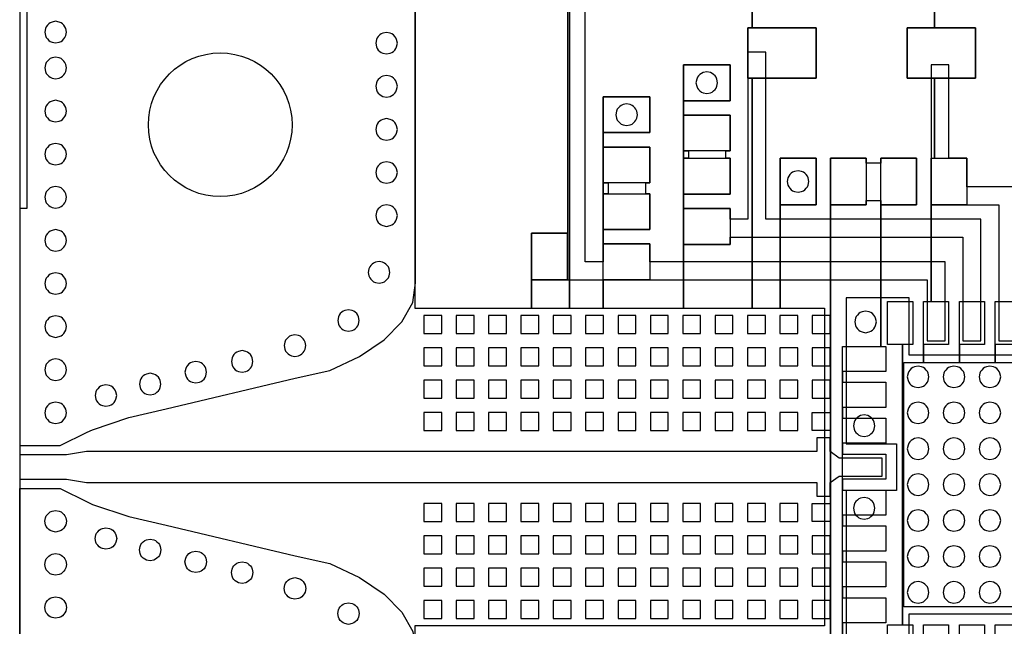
# Model space of a CAD drawing. Extents: x -14000 to 14000, y -12500 to 12500.
# Tile 2 of 5: x -14000 to -300, y -2218 to 6228. Entities that reach past the tile are written whole.
import ezdxf

# ---------------------------------------------------------------- set-up
doc = ezdxf.new("R2010")
doc.units = 13
for name, color, linetype in [('12_0', 3, 'CONTINUOUS'), ('1_0', 50, 'CONTINUOUS'), ('2_0', 1, 'CONTINUOUS'), ('3_0', 50, 'CONTINUOUS')]:
    doc.layers.add(name, color=color, linetype=linetype)

msp = doc.modelspace()

# ---------------------------------------------------------------- linework, layer by layer
at = {"layer": '12_0'}
for points in [[(-8500, 6500), (-8500, 2210), (-6880, 2210), (-6880, 3255), (-6380, 3255), (-6380, 2605), (-6880, 2605), (-6880, 2210), (-6350, 2210), (-6350, 7935)], [(-6350, 7935), (-6350, 2210), (-5880, 2210), (-5880, 5155), (-5230, 5155), (-5230, 4655), (-5880, 4655), (-5880, 4455), (-5230, 4455), (-5230, 3955), (-5880, 3955), (-5880, 3805), (-5230, 3805), (-5230, 3305), (-5880, 3305), (-5880, 3105), (-5230, 3105), (-5230, 2605), (-5880, 2605), (-5880, 2210), (-4765, 2210), (-4765, 5600), (-4115, 5600), (-4115, 5100), (-4765, 5100), (-4765, 4900), (-4115, 4900), (-4115, 4400), (-4765, 4400), (-4765, 4300), (-4115, 4300), (-4115, 3800), (-4765, 3800), (-4765, 3600), (-4115, 3600), (-4115, 3100), (-4765, 3100), (-4765, 2210), (-3810, 2210), (-3810, 5415), (-3870, 5415), (-3870, 6115), (-3810, 6115), (-3810, 6615)], [(-3810, 6615), (-3810, 6115), (-2920, 6115), (-2920, 5415), (-3810, 5415), (-3810, 2210), (-3420, 2210), (-3420, 4300), (-2920, 4300), (-2920, 3650), (-3420, 3650), (-3420, 2210), (-2800, 2210), (-2800, -2210), (-8500, -2210), (-8500, -6500)], [(1575, -1945), (-1700, -1945), (-1700, 1455), (-1425, 1455), (-1425, 2305), (-1320, 2305), (-1320, 4300), (-1270, 4300), (-1270, 5415), (-1650, 5415), (-1650, 6115), (-1270, 6115), (-1270, 6615)], [(-1270, 6615), (-1270, 6115), (-700, 6115), (-700, 5415), (-1270, 5415), (-1270, 4300), (-820, 4300), (-820, 3650), (-1320, 3650), (-1320, 2305), (-1075, 2305), (-1075, 1705), (-1425, 1705), (-1425, 1455), (-925, 1455), (-925, 2305), (-575, 2305), (-575, 1705), (-925, 1705), (-925, 1455), (-425, 1455), (-425, 2305), (-75, 2305)], [(-2720, -5210), (-2720, 4300), (-2220, 4300), (-2220, 3650), (-2720, 3650), (-2720, -4560)], [(-2550, -4560), (-2550, 1680), (-2020, 1680), (-2020, 4300), (-1520, 4300), (-1520, 3650), (-2020, 3650), (-2020, 1680), (-1950, 1680), (-1950, 1330), (-2550, 1330), (-2550, 1180), (-1950, 1180), (-1950, 830), (-2550, 830), (-2550, 680), (-1950, 680), (-1950, 330), (-2550, 330), (-2550, 180), (-1950, 180), (-1950, -170), (-2550, -170), (-2550, -320), (-1950, -320), (-1950, -670), (-2550, -670), (-2550, -820), (-1950, -820), (-1950, -1170), (-2550, -1170), (-2550, -1320), (-1950, -1320), (-1950, -1670), (-2550, -1670), (-2550, -1820), (-1950, -1820), (-1950, -2170), (-2550, -2170), (-2550, -4560)], [(-1925, -2795), (-1925, -2195), (-1715, -2195), (-1715, 1705), (-1925, 1705), (-1925, 2305), (-1575, 2305), (-1575, 1705), (-1715, 1705), (-1715, -2195), (-1575, -2195), (-1575, -2795)], [(-75, 1705), (-425, 1705), (-425, 1455), (0, 1455)], [(-1425, -5555), (-1425, -2195), (-1075, -2195), (-1075, -2795)], [(-925, -4560), (-925, -2195), (-575, -2195), (-575, -2795)], [(-425, -8605), (-425, -2195), (-75, -2195)]]:
    msp.add_lwpolyline(points, dxfattribs=at)
at = {"layer": '1_0'}
for points in [[(-13060, 485), (-12985, 520), (-12480, 690), (-11960, 810), (-10165, 1235), (-9685, 1345), (-9270, 1540), (-8930, 1770), (-8685, 2020), (-8530, 2290), (-8495, 2565), (-8495, 7860), (-10820, 7860), (-10820, 12380), (-13900, 12380), (-13900, 3600), (-14000, 3600), (-14000, 300), (-13435, 300), (-13060, 485)], [(-1375, 1755), (-1125, 1755), (-1125, 2855), (-5230, 2855), (-5230, 3105), (-5880, 3105), (-5880, 2855), (-6130, 2855), (-6130, 6810), (-6380, 6810), (-6380, 2605), (-1375, 2605), (-1375, 1755)], [(-3870, 6115), (-3870, 5415), (-2920, 5415), (-2920, 6115), (-3870, 6115)], [(-1650, 6115), (-1650, 5415), (-700, 5415), (-700, 6115), (-1650, 6115)], [(-4115, 3100), (-4115, 3200), (-875, 3200), (-875, 1755), (-625, 1755), (-625, 3450), (-3620, 3450), (-3620, 5775), (-3870, 5775), (-3870, 3450), (-4115, 3450), (-4115, 3600), (-4765, 3600), (-4765, 3100), (-4115, 3100)], [(-4115, 5100), (-4115, 5600), (-4765, 5600), (-4765, 5100), (-4115, 5100)], [(-1320, 3650), (-375, 3650), (-375, 1755), (-125, 1755), (-125, 3900), (-820, 3900), (-820, 4300), (-1070, 4300), (-1070, 5600), (-1320, 5600), (-1320, 3650)], [(-5230, 4655), (-5230, 5155), (-5880, 5155), (-5880, 4655), (-5230, 4655)], [(-4115, 4300), (-4175, 4300), (-4175, 4400), (-4115, 4400), (-4115, 4900), (-4765, 4900), (-4765, 4400), (-4695, 4400), (-4695, 4300), (-4765, 4300), (-4765, 3800), (-4115, 3800), (-4115, 4300)], [(-5230, 3805), (-5290, 3805), (-5290, 3955), (-5230, 3955), (-5230, 4455), (-5880, 4455), (-5880, 3955), (-5810, 3955), (-5810, 3805), (-5880, 3805), (-5880, 3305), (-5230, 3305), (-5230, 3805)], [(-3420, 3650), (-2920, 3650), (-2920, 4300), (-3420, 4300), (-3420, 3650)], [(-2220, 3650), (-2220, 3710), (-2020, 3710), (-2020, 3650), (-1520, 3650), (-1520, 4300), (-2020, 4300), (-2020, 4230), (-2220, 4230), (-2220, 4300), (-2720, 4300), (-2720, 3650), (-2220, 3650)], [(-6880, 2605), (-6380, 2605), (-6380, 3255), (-6880, 3255), (-6880, 2605)], [(1800, 1555), (2500, 1555), (2500, 2355), (1625, 2355), (1625, 1555), (-1625, 1555), (-1625, 2355), (-2500, 2355), (-2500, 325), (-1800, 325), (-1800, -325), (-2500, -325), (-2500, -2845), (-1625, -2845), (-1625, -2045), (1625, -2045), (1625, -2845), (2500, -2845), (2500, -1875), (1800, -1875), (1800, 1555)], [(-8375, 2110), (-8375, 1860), (-8125, 1860), (-8125, 2110), (-8375, 2110)], [(-7925, 2110), (-7925, 1860), (-7675, 1860), (-7675, 2110), (-7925, 2110)], [(-7475, 2110), (-7475, 1860), (-7225, 1860), (-7225, 2110), (-7475, 2110)], [(-7025, 2110), (-7025, 1860), (-6775, 1860), (-6775, 2110), (-7025, 2110)], [(-6575, 2110), (-6575, 1860), (-6325, 1860), (-6325, 2110), (-6575, 2110)], [(-6125, 2110), (-6125, 1860), (-5875, 1860), (-5875, 2110), (-6125, 2110)], [(-5675, 2110), (-5675, 1860), (-5425, 1860), (-5425, 2110), (-5675, 2110)], [(-5225, 2110), (-5225, 1860), (-4975, 1860), (-4975, 2110), (-5225, 2110)], [(-4775, 2110), (-4775, 1860), (-4525, 1860), (-4525, 2110), (-4775, 2110)], [(-4325, 2110), (-4325, 1860), (-4075, 1860), (-4075, 2110), (-4325, 2110)], [(-3875, 2110), (-3875, 1860), (-3625, 1860), (-3625, 2110), (-3875, 2110)], [(-3425, 2110), (-3425, 1860), (-3175, 1860), (-3175, 2110), (-3425, 2110)], [(-2975, 2110), (-2975, 1860), (-2725, 1860), (-2725, 2110), (-2975, 2110)], [(-8375, 1660), (-8375, 1410), (-8125, 1410), (-8125, 1660), (-8375, 1660)], [(-7925, 1660), (-7925, 1410), (-7675, 1410), (-7675, 1660), (-7925, 1660)], [(-7475, 1660), (-7475, 1410), (-7225, 1410), (-7225, 1660), (-7475, 1660)], [(-7025, 1660), (-7025, 1410), (-6775, 1410), (-6775, 1660), (-7025, 1660)], [(-6575, 1660), (-6575, 1410), (-6325, 1410), (-6325, 1660), (-6575, 1660)], [(-6125, 1660), (-6125, 1410), (-5875, 1410), (-5875, 1660), (-6125, 1660)], [(-5675, 1660), (-5675, 1410), (-5425, 1410), (-5425, 1660), (-5675, 1660)], [(-5225, 1660), (-5225, 1410), (-4975, 1410), (-4975, 1660), (-5225, 1660)], [(-4775, 1660), (-4775, 1410), (-4525, 1410), (-4525, 1660), (-4775, 1660)], [(-4325, 1660), (-4325, 1410), (-4075, 1410), (-4075, 1660), (-4325, 1660)], [(-3875, 1660), (-3875, 1410), (-3625, 1410), (-3625, 1660), (-3875, 1660)], [(-3425, 1660), (-3425, 1410), (-3175, 1410), (-3175, 1660), (-3425, 1660)], [(-2975, 1660), (-2975, 1410), (-2725, 1410), (-2725, 1660), (-2975, 1660)], [(-8375, 1210), (-8375, 960), (-8125, 960), (-8125, 1210), (-8375, 1210)], [(-7925, 1210), (-7925, 960), (-7675, 960), (-7675, 1210), (-7925, 1210)], [(-7475, 1210), (-7475, 960), (-7225, 960), (-7225, 1210), (-7475, 1210)], [(-7025, 1210), (-7025, 960), (-6775, 960), (-6775, 1210), (-7025, 1210)], [(-6575, 1210), (-6575, 960), (-6325, 960), (-6325, 1210), (-6575, 1210)], [(-6125, 1210), (-6125, 960), (-5875, 960), (-5875, 1210), (-6125, 1210)], [(-5675, 1210), (-5675, 960), (-5425, 960), (-5425, 1210), (-5675, 1210)], [(-5225, 1210), (-5225, 960), (-4975, 960), (-4975, 1210), (-5225, 1210)], [(-4775, 1210), (-4775, 960), (-4525, 960), (-4525, 1210), (-4775, 1210)], [(-4325, 1210), (-4325, 960), (-4075, 960), (-4075, 1210), (-4325, 1210)], [(-3875, 1210), (-3875, 960), (-3625, 960), (-3625, 1210), (-3875, 1210)], [(-3425, 1210), (-3425, 960), (-3175, 960), (-3175, 1210), (-3425, 1210)], [(-2975, 1210), (-2975, 960), (-2725, 960), (-2725, 1210), (-2975, 1210)], [(-8375, 760), (-8375, 510), (-8125, 510), (-8125, 760), (-8375, 760)], [(-7925, 760), (-7925, 510), (-7675, 510), (-7675, 760), (-7925, 760)], [(-7475, 760), (-7475, 510), (-7225, 510), (-7225, 760), (-7475, 760)], [(-7025, 760), (-7025, 510), (-6775, 510), (-6775, 760), (-7025, 760)], [(-6575, 760), (-6575, 510), (-6325, 510), (-6325, 760), (-6575, 760)], [(-6125, 760), (-6125, 510), (-5875, 510), (-5875, 760), (-6125, 760)], [(-5675, 760), (-5675, 510), (-5425, 510), (-5425, 760), (-5675, 760)], [(-5225, 760), (-5225, 510), (-4975, 510), (-4975, 760), (-5225, 760)], [(-4775, 760), (-4775, 510), (-4525, 510), (-4525, 760), (-4775, 760)], [(-4325, 760), (-4325, 510), (-4075, 510), (-4075, 760), (-4325, 760)], [(-3875, 760), (-3875, 510), (-3625, 510), (-3625, 760), (-3875, 760)], [(-3425, 760), (-3425, 510), (-3175, 510), (-3175, 760), (-3425, 760)], [(-2725, 760), (-2725, 510), (-2975, 510), (-2975, 760), (-2725, 760)], [(-2725, -215), (-2600, -125), (-2000, -125), (-2000, 125), (-2600, 125), (-2725, 215), (-2725, 405), (-2910, 405), (-2910, 215), (-13070, 215), (-13350, 170), (-14000, 170), (-14000, -170), (-13350, -170), (-13070, -215), (-2910, -215), (-2910, -405), (-2725, -405), (-2725, -215)], [(-13060, -485), (-12985, -520), (-12480, -690), (-11960, -810), (-10165, -1235), (-9685, -1345), (-9270, -1540), (-8930, -1770), (-8685, -2020), (-8530, -2290), (-8495, -2565), (-8495, -7860), (-10820, -7860), (-10820, -12380), (-13900, -12380), (-13900, -3600), (-14000, -3600), (-14000, -300), (-13435, -300), (-13060, -485)], [(-8375, -510), (-8375, -760), (-8125, -760), (-8125, -510), (-8375, -510)], [(-7925, -510), (-7925, -760), (-7675, -760), (-7675, -510), (-7925, -510)], [(-7475, -510), (-7475, -760), (-7225, -760), (-7225, -510), (-7475, -510)], [(-7025, -510), (-7025, -760), (-6775, -760), (-6775, -510), (-7025, -510)], [(-6575, -510), (-6575, -760), (-6325, -760), (-6325, -510), (-6575, -510)], [(-6125, -510), (-6125, -760), (-5875, -760), (-5875, -510), (-6125, -510)], [(-5675, -510), (-5675, -760), (-5425, -760), (-5425, -510), (-5675, -510)], [(-5225, -510), (-5225, -760), (-4975, -760), (-4975, -510), (-5225, -510)], [(-4775, -510), (-4775, -760), (-4525, -760), (-4525, -510), (-4775, -510)], [(-4325, -510), (-4325, -760), (-4075, -760), (-4075, -510), (-4325, -510)], [(-3875, -510), (-3875, -760), (-3625, -760), (-3625, -510), (-3875, -510)], [(-3425, -510), (-3425, -760), (-3175, -760), (-3175, -510), (-3425, -510)], [(-2725, -510), (-2725, -760), (-2975, -760), (-2975, -510), (-2725, -510)], [(-8375, -960), (-8375, -1210), (-8125, -1210), (-8125, -960), (-8375, -960)], [(-7925, -960), (-7925, -1210), (-7675, -1210), (-7675, -960), (-7925, -960)], [(-7475, -960), (-7475, -1210), (-7225, -1210), (-7225, -960), (-7475, -960)], [(-7025, -960), (-7025, -1210), (-6775, -1210), (-6775, -960), (-7025, -960)], [(-6575, -960), (-6575, -1210), (-6325, -1210), (-6325, -960), (-6575, -960)], [(-6125, -960), (-6125, -1210), (-5875, -1210), (-5875, -960), (-6125, -960)], [(-5675, -960), (-5675, -1210), (-5425, -1210), (-5425, -960), (-5675, -960)], [(-5225, -960), (-5225, -1210), (-4975, -1210), (-4975, -960), (-5225, -960)], [(-4775, -960), (-4775, -1210), (-4525, -1210), (-4525, -960), (-4775, -960)], [(-4325, -960), (-4325, -1210), (-4075, -1210), (-4075, -960), (-4325, -960)], [(-3875, -960), (-3875, -1210), (-3625, -1210), (-3625, -960), (-3875, -960)], [(-3425, -960), (-3425, -1210), (-3175, -1210), (-3175, -960), (-3425, -960)], [(-2975, -960), (-2975, -1210), (-2725, -1210), (-2725, -960), (-2975, -960)], [(-8375, -1410), (-8375, -1660), (-8125, -1660), (-8125, -1410), (-8375, -1410)], [(-7925, -1410), (-7925, -1660), (-7675, -1660), (-7675, -1410), (-7925, -1410)], [(-7475, -1410), (-7475, -1660), (-7225, -1660), (-7225, -1410), (-7475, -1410)], [(-7025, -1410), (-7025, -1660), (-6775, -1660), (-6775, -1410), (-7025, -1410)], [(-6575, -1410), (-6575, -1660), (-6325, -1660), (-6325, -1410), (-6575, -1410)], [(-6125, -1410), (-6125, -1660), (-5875, -1660), (-5875, -1410), (-6125, -1410)], [(-5675, -1410), (-5675, -1660), (-5425, -1660), (-5425, -1410), (-5675, -1410)], [(-5225, -1410), (-5225, -1660), (-4975, -1660), (-4975, -1410), (-5225, -1410)], [(-4775, -1410), (-4775, -1660), (-4525, -1660), (-4525, -1410), (-4775, -1410)], [(-4325, -1410), (-4325, -1660), (-4075, -1660), (-4075, -1410), (-4325, -1410)], [(-3875, -1410), (-3875, -1660), (-3625, -1660), (-3625, -1410), (-3875, -1410)], [(-3425, -1410), (-3425, -1660), (-3175, -1660), (-3175, -1410), (-3425, -1410)], [(-2975, -1410), (-2975, -1660), (-2725, -1660), (-2725, -1410), (-2975, -1410)], [(-8375, -1860), (-8375, -2110), (-8125, -2110), (-8125, -1860), (-8375, -1860)], [(-7925, -1860), (-7925, -2110), (-7675, -2110), (-7675, -1860), (-7925, -1860)], [(-7475, -1860), (-7475, -2110), (-7225, -2110), (-7225, -1860), (-7475, -1860)], [(-7025, -1860), (-7025, -2110), (-6775, -2110), (-6775, -1860), (-7025, -1860)], [(-6575, -1860), (-6575, -2110), (-6325, -2110), (-6325, -1860), (-6575, -1860)], [(-6125, -1860), (-6125, -2110), (-5875, -2110), (-5875, -1860), (-6125, -1860)], [(-5675, -1860), (-5675, -2110), (-5425, -2110), (-5425, -1860), (-5675, -1860)], [(-5225, -1860), (-5225, -2110), (-4975, -2110), (-4975, -1860), (-5225, -1860)], [(-4775, -1860), (-4775, -2110), (-4525, -2110), (-4525, -1860), (-4775, -1860)], [(-4325, -1860), (-4325, -2110), (-4075, -2110), (-4075, -1860), (-4325, -1860)], [(-3875, -1860), (-3875, -2110), (-3625, -2110), (-3625, -1860), (-3875, -1860)], [(-3425, -1860), (-3425, -2110), (-3175, -2110), (-3175, -1860), (-3425, -1860)], [(-2975, -1860), (-2975, -2110), (-2725, -2110), (-2725, -1860), (-2975, -1860)]]:
    msp.add_lwpolyline(points, close=True, dxfattribs=at)
at = {"layer": '2_0'}
for points in [[(-13500, 5905), (-13450, 5915), (-13425, 5925), (-13405, 5940), (-13385, 5960), (-13370, 5980), (-13360, 6005), (-13350, 6055), (-13360, 6105), (-13370, 6130), (-13385, 6150), (-13405, 6170), (-13425, 6185), (-13450, 6195), (-13500, 6205), (-13550, 6195), (-13575, 6185), (-13595, 6170), (-13615, 6150), (-13630, 6130), (-13640, 6105), (-13650, 6055), (-13640, 6005), (-13630, 5980), (-13615, 5960), (-13595, 5940), (-13575, 5925), (-13550, 5915), (-13500, 5905)], [(-8895, 5750), (-8845, 5760), (-8820, 5770), (-8800, 5785), (-8780, 5805), (-8765, 5825), (-8755, 5850), (-8745, 5900), (-8755, 5950), (-8765, 5975), (-8780, 5995), (-8800, 6015), (-8820, 6030), (-8845, 6040), (-8895, 6050), (-8945, 6040), (-8970, 6030), (-8990, 6015), (-9010, 5995), (-9025, 5975), (-9035, 5950), (-9045, 5900), (-9035, 5850), (-9025, 5825), (-9010, 5805), (-8990, 5785), (-8970, 5770), (-8945, 5760), (-8895, 5750)], [(-13500, 5405), (-13450, 5415), (-13425, 5425), (-13405, 5440), (-13385, 5460), (-13370, 5480), (-13360, 5505), (-13350, 5555), (-13360, 5605), (-13370, 5630), (-13385, 5650), (-13405, 5670), (-13425, 5685), (-13450, 5695), (-13500, 5705), (-13550, 5695), (-13575, 5685), (-13595, 5670), (-13615, 5650), (-13630, 5630), (-13640, 5605), (-13650, 5555), (-13640, 5505), (-13630, 5480), (-13615, 5460), (-13595, 5440), (-13575, 5425), (-13550, 5415), (-13500, 5405)], [(-4570, 5275), (-4555, 5255), (-4535, 5235), (-4515, 5220), (-4490, 5210), (-4440, 5200), (-4390, 5210), (-4365, 5220), (-4345, 5235), (-4325, 5255), (-4310, 5275), (-4300, 5300), (-4290, 5350), (-4300, 5400), (-4310, 5425), (-4325, 5445), (-4345, 5465), (-4365, 5480), (-4390, 5490), (-4440, 5500), (-4490, 5490), (-4515, 5480), (-4535, 5465), (-4555, 5445), (-4570, 5425), (-4580, 5400), (-4590, 5350), (-4580, 5300), (-4570, 5275)], [(-8895, 5150), (-8845, 5160), (-8820, 5170), (-8800, 5185), (-8780, 5205), (-8765, 5225), (-8755, 5250), (-8745, 5300), (-8755, 5350), (-8765, 5375), (-8780, 5395), (-8800, 5415), (-8820, 5430), (-8845, 5440), (-8895, 5450), (-8945, 5440), (-8970, 5430), (-8990, 5415), (-9010, 5395), (-9025, 5375), (-9035, 5350), (-9045, 5300), (-9035, 5250), (-9025, 5225), (-9010, 5205), (-8990, 5185), (-8970, 5170), (-8945, 5160), (-8895, 5150)], [(-13500, 4805), (-13450, 4815), (-13425, 4825), (-13405, 4840), (-13385, 4860), (-13370, 4880), (-13360, 4905), (-13350, 4955), (-13360, 5005), (-13370, 5030), (-13385, 5050), (-13405, 5070), (-13425, 5085), (-13450, 5095), (-13500, 5105), (-13550, 5095), (-13575, 5085), (-13595, 5070), (-13615, 5050), (-13630, 5030), (-13640, 5005), (-13650, 4955), (-13640, 4905), (-13630, 4880), (-13615, 4860), (-13595, 4840), (-13575, 4825), (-13550, 4815), (-13500, 4805)], [(-5685, 4830), (-5670, 4810), (-5650, 4790), (-5630, 4775), (-5605, 4765), (-5555, 4755), (-5505, 4765), (-5480, 4775), (-5460, 4790), (-5440, 4810), (-5425, 4830), (-5415, 4855), (-5405, 4905), (-5415, 4955), (-5425, 4980), (-5440, 5000), (-5460, 5020), (-5480, 5035), (-5505, 5045), (-5555, 5055), (-5605, 5045), (-5630, 5035), (-5650, 5020), (-5670, 5000), (-5685, 4980), (-5695, 4955), (-5705, 4905), (-5695, 4855), (-5685, 4830)], [(-8895, 4550), (-8845, 4560), (-8820, 4570), (-8800, 4585), (-8780, 4605), (-8765, 4625), (-8755, 4650), (-8745, 4700), (-8755, 4750), (-8765, 4775), (-8780, 4795), (-8800, 4815), (-8820, 4830), (-8845, 4840), (-8895, 4850), (-8945, 4840), (-8970, 4830), (-8990, 4815), (-9010, 4795), (-9025, 4775), (-9035, 4750), (-9045, 4700), (-9035, 4650), (-9025, 4625), (-9010, 4605), (-8990, 4585), (-8970, 4570), (-8945, 4560), (-8895, 4550)], [(-13500, 4205), (-13450, 4215), (-13425, 4225), (-13405, 4240), (-13385, 4260), (-13370, 4280), (-13360, 4305), (-13350, 4355), (-13360, 4405), (-13370, 4430), (-13385, 4450), (-13405, 4470), (-13425, 4485), (-13450, 4495), (-13500, 4505), (-13550, 4495), (-13575, 4485), (-13595, 4470), (-13615, 4450), (-13630, 4430), (-13640, 4405), (-13650, 4355), (-13640, 4305), (-13630, 4280), (-13615, 4260), (-13595, 4240), (-13575, 4225), (-13550, 4215), (-13500, 4205)], [(-8895, 3950), (-8845, 3960), (-8820, 3970), (-8800, 3985), (-8780, 4005), (-8765, 4025), (-8755, 4050), (-8745, 4100), (-8755, 4150), (-8765, 4175), (-8780, 4195), (-8800, 4215), (-8820, 4230), (-8845, 4240), (-8895, 4250), (-8945, 4240), (-8970, 4230), (-8990, 4215), (-9010, 4195), (-9025, 4175), (-9035, 4150), (-9045, 4100), (-9035, 4050), (-9025, 4025), (-9010, 4005), (-8990, 3985), (-8970, 3970), (-8945, 3960), (-8895, 3950)], [(-3300, 3900), (-3285, 3880), (-3265, 3860), (-3245, 3845), (-3220, 3835), (-3170, 3825), (-3120, 3835), (-3095, 3845), (-3075, 3860), (-3055, 3880), (-3040, 3900), (-3030, 3925), (-3020, 3975), (-3030, 4025), (-3040, 4050), (-3055, 4070), (-3075, 4090), (-3095, 4105), (-3120, 4115), (-3170, 4125), (-3220, 4115), (-3245, 4105), (-3265, 4090), (-3285, 4070), (-3300, 4050), (-3310, 4025), (-3320, 3975), (-3310, 3925), (-3300, 3900)], [(-13500, 3605), (-13450, 3615), (-13425, 3625), (-13405, 3640), (-13385, 3660), (-13370, 3680), (-13360, 3705), (-13350, 3755), (-13360, 3805), (-13370, 3830), (-13385, 3850), (-13405, 3870), (-13425, 3885), (-13450, 3895), (-13500, 3905), (-13550, 3895), (-13575, 3885), (-13595, 3870), (-13615, 3850), (-13630, 3830), (-13640, 3805), (-13650, 3755), (-13640, 3705), (-13630, 3680), (-13615, 3660), (-13595, 3640), (-13575, 3625), (-13550, 3615), (-13500, 3605)], [(-8895, 3350), (-8845, 3360), (-8820, 3370), (-8800, 3385), (-8780, 3405), (-8765, 3425), (-8755, 3450), (-8745, 3500), (-8755, 3550), (-8765, 3575), (-8780, 3595), (-8800, 3615), (-8820, 3630), (-8845, 3640), (-8895, 3650), (-8945, 3640), (-8970, 3630), (-8990, 3615), (-9010, 3595), (-9025, 3575), (-9035, 3550), (-9045, 3500), (-9035, 3450), (-9025, 3425), (-9010, 3405), (-8990, 3385), (-8970, 3370), (-8945, 3360), (-8895, 3350)], [(-13500, 3005), (-13450, 3015), (-13425, 3025), (-13405, 3040), (-13385, 3060), (-13370, 3080), (-13360, 3105), (-13350, 3155), (-13360, 3205), (-13370, 3230), (-13385, 3250), (-13405, 3270), (-13425, 3285), (-13450, 3295), (-13500, 3305), (-13550, 3295), (-13575, 3285), (-13595, 3270), (-13615, 3250), (-13630, 3230), (-13640, 3205), (-13650, 3155), (-13640, 3105), (-13630, 3080), (-13615, 3060), (-13595, 3040), (-13575, 3025), (-13550, 3015), (-13500, 3005)], [(-9000, 2560), (-8950, 2570), (-8925, 2580), (-8905, 2595), (-8885, 2615), (-8870, 2635), (-8860, 2660), (-8850, 2710), (-8860, 2760), (-8870, 2785), (-8885, 2805), (-8905, 2825), (-8925, 2840), (-8950, 2850), (-9000, 2860), (-9050, 2850), (-9075, 2840), (-9095, 2825), (-9115, 2805), (-9130, 2785), (-9140, 2760), (-9150, 2710), (-9140, 2660), (-9130, 2635), (-9115, 2615), (-9095, 2595), (-9075, 2580), (-9050, 2570), (-9000, 2560)], [(-13500, 2405), (-13450, 2415), (-13425, 2425), (-13405, 2440), (-13385, 2460), (-13370, 2480), (-13360, 2505), (-13350, 2555), (-13360, 2605), (-13370, 2630), (-13385, 2650), (-13405, 2670), (-13425, 2685), (-13450, 2695), (-13500, 2705), (-13550, 2695), (-13575, 2685), (-13595, 2670), (-13615, 2650), (-13630, 2630), (-13640, 2605), (-13650, 2555), (-13640, 2505), (-13630, 2480), (-13615, 2460), (-13595, 2440), (-13575, 2425), (-13550, 2415), (-13500, 2405)], [(-13500, 1805), (-13450, 1815), (-13425, 1825), (-13405, 1840), (-13385, 1860), (-13370, 1880), (-13360, 1905), (-13350, 1955), (-13360, 2005), (-13370, 2030), (-13385, 2050), (-13405, 2070), (-13425, 2085), (-13450, 2095), (-13500, 2105), (-13550, 2095), (-13575, 2085), (-13595, 2070), (-13615, 2050), (-13630, 2030), (-13640, 2005), (-13650, 1955), (-13640, 1905), (-13630, 1880), (-13615, 1860), (-13595, 1840), (-13575, 1825), (-13550, 1815), (-13500, 1805)], [(-9425, 1890), (-9375, 1900), (-9350, 1910), (-9330, 1925), (-9310, 1945), (-9295, 1965), (-9285, 1990), (-9275, 2040), (-9285, 2090), (-9295, 2115), (-9310, 2135), (-9330, 2155), (-9350, 2170), (-9375, 2180), (-9425, 2190), (-9475, 2180), (-9500, 2170), (-9520, 2155), (-9540, 2135), (-9555, 2115), (-9565, 2090), (-9575, 2040), (-9565, 1990), (-9555, 1965), (-9540, 1945), (-9520, 1925), (-9500, 1910), (-9475, 1900), (-9425, 1890)], [(-2360, 1945), (-2345, 1925), (-2325, 1905), (-2305, 1890), (-2280, 1880), (-2230, 1870), (-2180, 1880), (-2155, 1890), (-2135, 1905), (-2115, 1925), (-2100, 1945), (-2090, 1970), (-2080, 2020), (-2090, 2070), (-2100, 2095), (-2115, 2115), (-2135, 2135), (-2155, 2150), (-2180, 2160), (-2230, 2170), (-2280, 2160), (-2305, 2150), (-2325, 2135), (-2345, 2115), (-2360, 2095), (-2370, 2070), (-2380, 2020), (-2370, 1970), (-2360, 1945)], [(-10170, 1540), (-10120, 1550), (-10095, 1560), (-10075, 1575), (-10055, 1595), (-10040, 1615), (-10030, 1640), (-10020, 1690), (-10030, 1740), (-10040, 1765), (-10055, 1785), (-10075, 1805), (-10095, 1820), (-10120, 1830), (-10170, 1840), (-10220, 1830), (-10245, 1820), (-10265, 1805), (-10285, 1785), (-10300, 1765), (-10310, 1740), (-10320, 1690), (-10310, 1640), (-10300, 1615), (-10285, 1595), (-10265, 1575), (-10245, 1560), (-10220, 1550), (-10170, 1540)], [(-10905, 1320), (-10855, 1330), (-10830, 1340), (-10810, 1355), (-10790, 1375), (-10775, 1395), (-10765, 1420), (-10755, 1470), (-10765, 1520), (-10775, 1545), (-10790, 1565), (-10810, 1585), (-10830, 1600), (-10855, 1610), (-10905, 1620), (-10955, 1610), (-10980, 1600), (-11000, 1585), (-11020, 1565), (-11035, 1545), (-11045, 1520), (-11055, 1470), (-11045, 1420), (-11035, 1395), (-11020, 1375), (-11000, 1355), (-10980, 1340), (-10955, 1330), (-10905, 1320)], [(-13500, 1205), (-13450, 1215), (-13425, 1225), (-13405, 1240), (-13385, 1260), (-13370, 1280), (-13360, 1305), (-13350, 1355), (-13360, 1405), (-13370, 1430), (-13385, 1450), (-13405, 1470), (-13425, 1485), (-13450, 1495), (-13500, 1505), (-13550, 1495), (-13575, 1485), (-13595, 1470), (-13615, 1450), (-13630, 1430), (-13640, 1405), (-13650, 1355), (-13640, 1305), (-13630, 1280), (-13615, 1260), (-13595, 1240), (-13575, 1225), (-13550, 1215), (-13500, 1205)], [(-11550, 1170), (-11500, 1180), (-11475, 1190), (-11455, 1205), (-11435, 1225), (-11420, 1245), (-11410, 1270), (-11400, 1320), (-11410, 1370), (-11420, 1395), (-11435, 1415), (-11455, 1435), (-11475, 1450), (-11500, 1460), (-11550, 1470), (-11600, 1460), (-11625, 1450), (-11645, 1435), (-11665, 1415), (-11680, 1395), (-11690, 1370), (-11700, 1320), (-11690, 1270), (-11680, 1245), (-11665, 1225), (-11645, 1205), (-11625, 1190), (-11600, 1180), (-11550, 1170)], [(-1630, 1180), (-1615, 1160), (-1595, 1140), (-1575, 1125), (-1550, 1115), (-1500, 1105), (-1450, 1115), (-1425, 1125), (-1405, 1140), (-1385, 1160), (-1370, 1180), (-1360, 1205), (-1350, 1255), (-1360, 1305), (-1370, 1330), (-1385, 1350), (-1405, 1370), (-1425, 1385), (-1450, 1395), (-1500, 1405), (-1550, 1395), (-1575, 1385), (-1595, 1370), (-1615, 1350), (-1630, 1330), (-1640, 1305), (-1650, 1255), (-1640, 1205), (-1630, 1180)], [(-1130, 1180), (-1115, 1160), (-1095, 1140), (-1075, 1125), (-1050, 1115), (-1000, 1105), (-950, 1115), (-925, 1125), (-905, 1140), (-885, 1160), (-870, 1180), (-860, 1205), (-850, 1255), (-860, 1305), (-870, 1330), (-885, 1350), (-905, 1370), (-925, 1385), (-950, 1395), (-1000, 1405), (-1050, 1395), (-1075, 1385), (-1095, 1370), (-1115, 1350), (-1130, 1330), (-1140, 1305), (-1150, 1255), (-1140, 1205), (-1130, 1180)], [(-630, 1180), (-615, 1160), (-595, 1140), (-575, 1125), (-550, 1115), (-500, 1105), (-450, 1115), (-425, 1125), (-405, 1140), (-385, 1160), (-370, 1180), (-360, 1205), (-350, 1255), (-360, 1305), (-370, 1330), (-385, 1350), (-405, 1370), (-425, 1385), (-450, 1395), (-500, 1405), (-550, 1395), (-575, 1385), (-595, 1370), (-615, 1350), (-630, 1330), (-640, 1305), (-650, 1255), (-640, 1205), (-630, 1180)], [(-12185, 1005), (-12135, 1015), (-12110, 1025), (-12090, 1040), (-12070, 1060), (-12055, 1080), (-12045, 1105), (-12035, 1155), (-12045, 1205), (-12055, 1230), (-12070, 1250), (-12090, 1270), (-12110, 1285), (-12135, 1295), (-12185, 1305), (-12235, 1295), (-12260, 1285), (-12280, 1270), (-12300, 1250), (-12315, 1230), (-12325, 1205), (-12335, 1155), (-12325, 1105), (-12315, 1080), (-12300, 1060), (-12280, 1040), (-12260, 1025), (-12235, 1015), (-12185, 1005)], [(-12800, 845), (-12750, 855), (-12725, 865), (-12705, 880), (-12685, 900), (-12670, 920), (-12660, 945), (-12650, 995), (-12660, 1045), (-12670, 1070), (-12685, 1090), (-12705, 1110), (-12725, 1125), (-12750, 1135), (-12800, 1145), (-12850, 1135), (-12875, 1125), (-12895, 1110), (-12915, 1090), (-12930, 1070), (-12940, 1045), (-12950, 995), (-12940, 945), (-12930, 920), (-12915, 900), (-12895, 880), (-12875, 865), (-12850, 855), (-12800, 845)], [(-13500, 605), (-13450, 615), (-13425, 625), (-13405, 640), (-13385, 660), (-13370, 680), (-13360, 705), (-13350, 755), (-13360, 805), (-13370, 830), (-13385, 850), (-13405, 870), (-13425, 885), (-13450, 895), (-13500, 905), (-13550, 895), (-13575, 885), (-13595, 870), (-13615, 850), (-13630, 830), (-13640, 805), (-13650, 755), (-13640, 705), (-13630, 680), (-13615, 660), (-13595, 640), (-13575, 625), (-13550, 615), (-13500, 605)], [(-1630, 680), (-1615, 660), (-1595, 640), (-1575, 625), (-1550, 615), (-1500, 605), (-1450, 615), (-1425, 625), (-1405, 640), (-1385, 660), (-1370, 680), (-1360, 705), (-1350, 755), (-1360, 805), (-1370, 830), (-1385, 850), (-1405, 870), (-1425, 885), (-1450, 895), (-1500, 905), (-1550, 895), (-1575, 885), (-1595, 870), (-1615, 850), (-1630, 830), (-1640, 805), (-1650, 755), (-1640, 705), (-1630, 680)], [(-1130, 680), (-1115, 660), (-1095, 640), (-1075, 625), (-1050, 615), (-1000, 605), (-950, 615), (-925, 625), (-905, 640), (-885, 660), (-870, 680), (-860, 705), (-850, 755), (-860, 805), (-870, 830), (-885, 850), (-905, 870), (-925, 885), (-950, 895), (-1000, 905), (-1050, 895), (-1075, 885), (-1095, 870), (-1115, 850), (-1130, 830), (-1140, 805), (-1150, 755), (-1140, 705), (-1130, 680)], [(-630, 680), (-615, 660), (-595, 640), (-575, 625), (-550, 615), (-500, 605), (-450, 615), (-425, 625), (-405, 640), (-385, 660), (-370, 680), (-360, 705), (-350, 755), (-360, 805), (-370, 830), (-385, 850), (-405, 870), (-425, 885), (-450, 895), (-500, 905), (-550, 895), (-575, 885), (-595, 870), (-615, 850), (-630, 830), (-640, 805), (-650, 755), (-640, 705), (-630, 680)], [(-2120, 650), (-2135, 670), (-2155, 690), (-2175, 705), (-2200, 715), (-2250, 725), (-2300, 715), (-2325, 705), (-2345, 690), (-2365, 670), (-2380, 650), (-2390, 625), (-2400, 575), (-2390, 525), (-2380, 500), (-2365, 480), (-2345, 460), (-2325, 445), (-2300, 435), (-2250, 425), (-2200, 435), (-2175, 445), (-2155, 460), (-2135, 480), (-2120, 500), (-2110, 525), (-2100, 575), (-2110, 625), (-2120, 650)], [(-1630, 180), (-1615, 160), (-1595, 140), (-1575, 125), (-1550, 115), (-1500, 105), (-1450, 115), (-1425, 125), (-1405, 140), (-1385, 160), (-1370, 180), (-1360, 205), (-1350, 255), (-1360, 305), (-1370, 330), (-1385, 350), (-1405, 370), (-1425, 385), (-1450, 395), (-1500, 405), (-1550, 395), (-1575, 385), (-1595, 370), (-1615, 350), (-1630, 330), (-1640, 305), (-1650, 255), (-1640, 205), (-1630, 180)], [(-1130, 180), (-1115, 160), (-1095, 140), (-1075, 125), (-1050, 115), (-1000, 105), (-950, 115), (-925, 125), (-905, 140), (-885, 160), (-870, 180), (-860, 205), (-850, 255), (-860, 305), (-870, 330), (-885, 350), (-905, 370), (-925, 385), (-950, 395), (-1000, 405), (-1050, 395), (-1075, 385), (-1095, 370), (-1115, 350), (-1130, 330), (-1140, 305), (-1150, 255), (-1140, 205), (-1130, 180)], [(-630, 180), (-615, 160), (-595, 140), (-575, 125), (-550, 115), (-500, 105), (-450, 115), (-425, 125), (-405, 140), (-385, 160), (-370, 180), (-360, 205), (-350, 255), (-360, 305), (-370, 330), (-385, 350), (-405, 370), (-425, 385), (-450, 395), (-500, 405), (-550, 395), (-575, 385), (-595, 370), (-615, 350), (-630, 330), (-640, 305), (-650, 255), (-640, 205), (-630, 180)], [(-1630, -320), (-1615, -340), (-1595, -360), (-1575, -375), (-1550, -385), (-1500, -395), (-1450, -385), (-1425, -375), (-1405, -360), (-1385, -340), (-1370, -320), (-1360, -295), (-1350, -245), (-1360, -195), (-1370, -170), (-1385, -150), (-1405, -130), (-1425, -115), (-1450, -105), (-1500, -95), (-1550, -105), (-1575, -115), (-1595, -130), (-1615, -150), (-1630, -170), (-1640, -195), (-1650, -245), (-1640, -295), (-1630, -320)], [(-1130, -320), (-1115, -340), (-1095, -360), (-1075, -375), (-1050, -385), (-1000, -395), (-950, -385), (-925, -375), (-905, -360), (-885, -340), (-870, -320), (-860, -295), (-850, -245), (-860, -195), (-870, -170), (-885, -150), (-905, -130), (-925, -115), (-950, -105), (-1000, -95), (-1050, -105), (-1075, -115), (-1095, -130), (-1115, -150), (-1130, -170), (-1140, -195), (-1150, -245), (-1140, -295), (-1130, -320)], [(-630, -320), (-615, -340), (-595, -360), (-575, -375), (-550, -385), (-500, -395), (-450, -385), (-425, -375), (-405, -360), (-385, -340), (-370, -320), (-360, -295), (-350, -245), (-360, -195), (-370, -170), (-385, -150), (-405, -130), (-425, -115), (-450, -105), (-500, -95), (-550, -105), (-575, -115), (-595, -130), (-615, -150), (-630, -170), (-640, -195), (-650, -245), (-640, -295), (-630, -320)], [(-2120, -500), (-2135, -480), (-2155, -460), (-2175, -445), (-2200, -435), (-2250, -425), (-2300, -435), (-2325, -445), (-2345, -460), (-2365, -480), (-2380, -500), (-2390, -525), (-2400, -575), (-2390, -625), (-2380, -650), (-2365, -670), (-2345, -690), (-2325, -705), (-2300, -715), (-2250, -725), (-2200, -715), (-2175, -705), (-2155, -690), (-2135, -670), (-2120, -650), (-2110, -625), (-2100, -575), (-2110, -525), (-2120, -500)], [(-13500, -605), (-13450, -615), (-13425, -625), (-13405, -640), (-13385, -660), (-13370, -680), (-13360, -705), (-13350, -755), (-13360, -805), (-13370, -830), (-13385, -850), (-13405, -870), (-13425, -885), (-13450, -895), (-13500, -905), (-13550, -895), (-13575, -885), (-13595, -870), (-13615, -850), (-13630, -830), (-13640, -805), (-13650, -755), (-13640, -705), (-13630, -680), (-13615, -660), (-13595, -640), (-13575, -625), (-13550, -615), (-13500, -605)], [(-1630, -820), (-1615, -840), (-1595, -860), (-1575, -875), (-1550, -885), (-1500, -895), (-1450, -885), (-1425, -875), (-1405, -860), (-1385, -840), (-1370, -820), (-1360, -795), (-1350, -745), (-1360, -695), (-1370, -670), (-1385, -650), (-1405, -630), (-1425, -615), (-1450, -605), (-1500, -595), (-1550, -605), (-1575, -615), (-1595, -630), (-1615, -650), (-1630, -670), (-1640, -695), (-1650, -745), (-1640, -795), (-1630, -820)], [(-1130, -820), (-1115, -840), (-1095, -860), (-1075, -875), (-1050, -885), (-1000, -895), (-950, -885), (-925, -875), (-905, -860), (-885, -840), (-870, -820), (-860, -795), (-850, -745), (-860, -695), (-870, -670), (-885, -650), (-905, -630), (-925, -615), (-950, -605), (-1000, -595), (-1050, -605), (-1075, -615), (-1095, -630), (-1115, -650), (-1130, -670), (-1140, -695), (-1150, -745), (-1140, -795), (-1130, -820)], [(-630, -820), (-615, -840), (-595, -860), (-575, -875), (-550, -885), (-500, -895), (-450, -885), (-425, -875), (-405, -860), (-385, -840), (-370, -820), (-360, -795), (-350, -745), (-360, -695), (-370, -670), (-385, -650), (-405, -630), (-425, -615), (-450, -605), (-500, -595), (-550, -605), (-575, -615), (-595, -630), (-615, -650), (-630, -670), (-640, -695), (-650, -745), (-640, -795), (-630, -820)], [(-12800, -845), (-12750, -855), (-12725, -865), (-12705, -880), (-12685, -900), (-12670, -920), (-12660, -945), (-12650, -995), (-12660, -1045), (-12670, -1070), (-12685, -1090), (-12705, -1110), (-12725, -1125), (-12750, -1135), (-12800, -1145), (-12850, -1135), (-12875, -1125), (-12895, -1110), (-12915, -1090), (-12930, -1070), (-12940, -1045), (-12950, -995), (-12940, -945), (-12930, -920), (-12915, -900), (-12895, -880), (-12875, -865), (-12850, -855), (-12800, -845)], [(-12185, -1005), (-12135, -1015), (-12110, -1025), (-12090, -1040), (-12070, -1060), (-12055, -1080), (-12045, -1105), (-12035, -1155), (-12045, -1205), (-12055, -1230), (-12070, -1250), (-12090, -1270), (-12110, -1285), (-12135, -1295), (-12185, -1305), (-12235, -1295), (-12260, -1285), (-12280, -1270), (-12300, -1250), (-12315, -1230), (-12325, -1205), (-12335, -1155), (-12325, -1105), (-12315, -1080), (-12300, -1060), (-12280, -1040), (-12260, -1025), (-12235, -1015), (-12185, -1005)], [(-1630, -1320), (-1615, -1340), (-1595, -1360), (-1575, -1375), (-1550, -1385), (-1500, -1395), (-1450, -1385), (-1425, -1375), (-1405, -1360), (-1385, -1340), (-1370, -1320), (-1360, -1295), (-1350, -1245), (-1360, -1195), (-1370, -1170), (-1385, -1150), (-1405, -1130), (-1425, -1115), (-1450, -1105), (-1500, -1095), (-1550, -1105), (-1575, -1115), (-1595, -1130), (-1615, -1150), (-1630, -1170), (-1640, -1195), (-1650, -1245), (-1640, -1295), (-1630, -1320)], [(-1130, -1320), (-1115, -1340), (-1095, -1360), (-1075, -1375), (-1050, -1385), (-1000, -1395), (-950, -1385), (-925, -1375), (-905, -1360), (-885, -1340), (-870, -1320), (-860, -1295), (-850, -1245), (-860, -1195), (-870, -1170), (-885, -1150), (-905, -1130), (-925, -1115), (-950, -1105), (-1000, -1095), (-1050, -1105), (-1075, -1115), (-1095, -1130), (-1115, -1150), (-1130, -1170), (-1140, -1195), (-1150, -1245), (-1140, -1295), (-1130, -1320)], [(-630, -1320), (-615, -1340), (-595, -1360), (-575, -1375), (-550, -1385), (-500, -1395), (-450, -1385), (-425, -1375), (-405, -1360), (-385, -1340), (-370, -1320), (-360, -1295), (-350, -1245), (-360, -1195), (-370, -1170), (-385, -1150), (-405, -1130), (-425, -1115), (-450, -1105), (-500, -1095), (-550, -1105), (-575, -1115), (-595, -1130), (-615, -1150), (-630, -1170), (-640, -1195), (-650, -1245), (-640, -1295), (-630, -1320)], [(-13500, -1205), (-13450, -1215), (-13425, -1225), (-13405, -1240), (-13385, -1260), (-13370, -1280), (-13360, -1305), (-13350, -1355), (-13360, -1405), (-13370, -1430), (-13385, -1450), (-13405, -1470), (-13425, -1485), (-13450, -1495), (-13500, -1505), (-13550, -1495), (-13575, -1485), (-13595, -1470), (-13615, -1450), (-13630, -1430), (-13640, -1405), (-13650, -1355), (-13640, -1305), (-13630, -1280), (-13615, -1260), (-13595, -1240), (-13575, -1225), (-13550, -1215), (-13500, -1205)], [(-11550, -1170), (-11500, -1180), (-11475, -1190), (-11455, -1205), (-11435, -1225), (-11420, -1245), (-11410, -1270), (-11400, -1320), (-11410, -1370), (-11420, -1395), (-11435, -1415), (-11455, -1435), (-11475, -1450), (-11500, -1460), (-11550, -1470), (-11600, -1460), (-11625, -1450), (-11645, -1435), (-11665, -1415), (-11680, -1395), (-11690, -1370), (-11700, -1320), (-11690, -1270), (-11680, -1245), (-11665, -1225), (-11645, -1205), (-11625, -1190), (-11600, -1180), (-11550, -1170)], [(-10905, -1320), (-10855, -1330), (-10830, -1340), (-10810, -1355), (-10790, -1375), (-10775, -1395), (-10765, -1420), (-10755, -1470), (-10765, -1520), (-10775, -1545), (-10790, -1565), (-10810, -1585), (-10830, -1600), (-10855, -1610), (-10905, -1620), (-10955, -1610), (-10980, -1600), (-11000, -1585), (-11020, -1565), (-11035, -1545), (-11045, -1520), (-11055, -1470), (-11045, -1420), (-11035, -1395), (-11020, -1375), (-11000, -1355), (-10980, -1340), (-10955, -1330), (-10905, -1320)], [(-10170, -1540), (-10120, -1550), (-10095, -1560), (-10075, -1575), (-10055, -1595), (-10040, -1615), (-10030, -1640), (-10020, -1690), (-10030, -1740), (-10040, -1765), (-10055, -1785), (-10075, -1805), (-10095, -1820), (-10120, -1830), (-10170, -1840), (-10220, -1830), (-10245, -1820), (-10265, -1805), (-10285, -1785), (-10300, -1765), (-10310, -1740), (-10320, -1690), (-10310, -1640), (-10300, -1615), (-10285, -1595), (-10265, -1575), (-10245, -1560), (-10220, -1550), (-10170, -1540)], [(-1630, -1820), (-1615, -1840), (-1595, -1860), (-1575, -1875), (-1550, -1885), (-1500, -1895), (-1450, -1885), (-1425, -1875), (-1405, -1860), (-1385, -1840), (-1370, -1820), (-1360, -1795), (-1350, -1745), (-1360, -1695), (-1370, -1670), (-1385, -1650), (-1405, -1630), (-1425, -1615), (-1450, -1605), (-1500, -1595), (-1550, -1605), (-1575, -1615), (-1595, -1630), (-1615, -1650), (-1630, -1670), (-1640, -1695), (-1650, -1745), (-1640, -1795), (-1630, -1820)], [(-1130, -1820), (-1115, -1840), (-1095, -1860), (-1075, -1875), (-1050, -1885), (-1000, -1895), (-950, -1885), (-925, -1875), (-905, -1860), (-885, -1840), (-870, -1820), (-860, -1795), (-850, -1745), (-860, -1695), (-870, -1670), (-885, -1650), (-905, -1630), (-925, -1615), (-950, -1605), (-1000, -1595), (-1050, -1605), (-1075, -1615), (-1095, -1630), (-1115, -1650), (-1130, -1670), (-1140, -1695), (-1150, -1745), (-1140, -1795), (-1130, -1820)], [(-630, -1820), (-615, -1840), (-595, -1860), (-575, -1875), (-550, -1885), (-500, -1895), (-450, -1885), (-425, -1875), (-405, -1860), (-385, -1840), (-370, -1820), (-360, -1795), (-350, -1745), (-360, -1695), (-370, -1670), (-385, -1650), (-405, -1630), (-425, -1615), (-450, -1605), (-500, -1595), (-550, -1605), (-575, -1615), (-595, -1630), (-615, -1650), (-630, -1670), (-640, -1695), (-650, -1745), (-640, -1795), (-630, -1820)], [(-13500, -1805), (-13450, -1815), (-13425, -1825), (-13405, -1840), (-13385, -1860), (-13370, -1880), (-13360, -1905), (-13350, -1955), (-13360, -2005), (-13370, -2030), (-13385, -2050), (-13405, -2070), (-13425, -2085), (-13450, -2095), (-13500, -2105), (-13550, -2095), (-13575, -2085), (-13595, -2070), (-13615, -2050), (-13630, -2030), (-13640, -2005), (-13650, -1955), (-13640, -1905), (-13630, -1880), (-13615, -1860), (-13595, -1840), (-13575, -1825), (-13550, -1815), (-13500, -1805)], [(-9425, -1890), (-9375, -1900), (-9350, -1910), (-9330, -1925), (-9310, -1945), (-9295, -1965), (-9285, -1990), (-9275, -2040), (-9285, -2090), (-9295, -2115), (-9310, -2135), (-9330, -2155), (-9350, -2170), (-9375, -2180), (-9425, -2190), (-9475, -2180), (-9500, -2170), (-9520, -2155), (-9540, -2135), (-9555, -2115), (-9565, -2090), (-9575, -2040), (-9565, -1990), (-9555, -1965), (-9540, -1945), (-9520, -1925), (-9500, -1910), (-9475, -1900), (-9425, -1890)]]:
    msp.add_lwpolyline(points, close=True, dxfattribs=at)
msp.add_circle((-11210, 4765), 1000, dxfattribs=at)
at = {"layer": '3_0'}
msp.add_lwpolyline([(14000, -12500), (14000, 12500), (-14000, 12500), (-14000, -12500), (14000, -12500)], close=True, dxfattribs=at)

doc.saveas('drawing.dxf')
